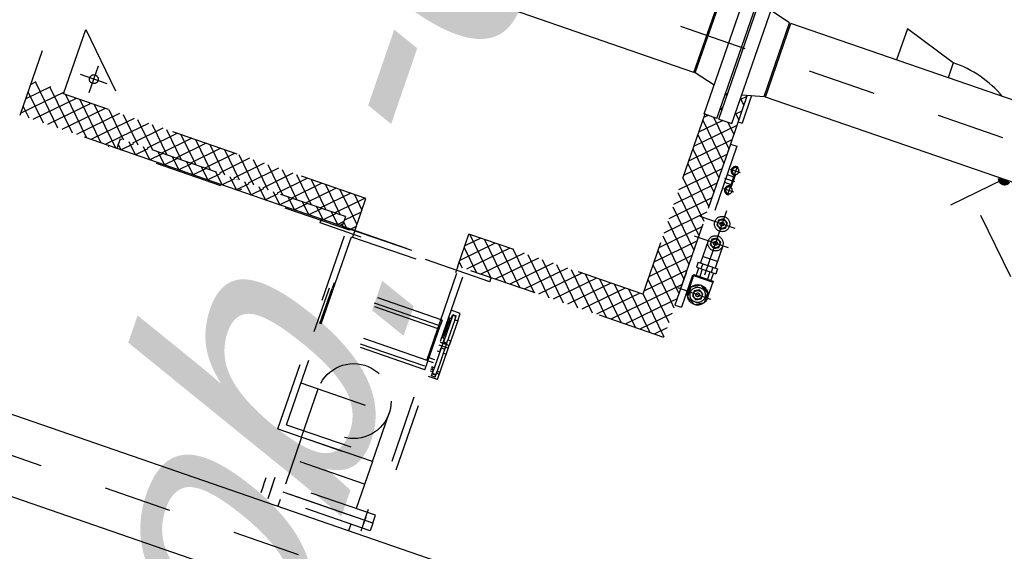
# Model space of a CAD drawing. Header units: metres. Extents: x 128615 to 129083, y 455669 to 456034.
# Tile 66 of 158: x 128806.462 to 128807.908, y 455828.398 to 455829.178. Entities that reach past the tile are written whole.
import ezdxf

# ---------------------------------------------------------------- set-up
doc = ezdxf.new("R2010")
doc.units = ezdxf.units.M
for name, pattern in [('CENTER', [2, 1.25, -0.25, 0.25, -0.25]), ('HIDDEN2', [4.762499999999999, 3.175, -1.5875]), ('RI-AWZI_SLIBLEIDING', [11, 5, -3, 0, -3])]:
    doc.linetypes.add(name, pattern=pattern)
for name, color, linetype in [('0H', 6, 'CENTER'), ('0Hu1', 6, 'Continuous'), ('B-XX-GR-KRUIDEN-G', 98, 'Continuous'), ('C-035', 6, 'Continuous'), ('LBH-COLASIT', 6, 'HIDDEN2')]:
    doc.layers.add(name, color=color, linetype=linetype)
for name, color, linetype, lineweight in [('B-XX-GR-HAAG-G', 90, 'GR-HAAG1', 13), ('B-XX-RI-AWZI_SLIBLEIDING-G', 40, 'RI-AWZI_SLIBLEIDING', 18), ('B-XX-RI-AWZI_SLIBLEIDING-T25_HDSR', 7, 'Continuous', 35), ('B-XX-VH-BESTRATING-V', 1, 'Continuous', 18), ('X-XX-AL-T25', 7, 'Continuous', 25)]:
    doc.layers.add(name, color=color, linetype=linetype, lineweight=lineweight)
doc.styles.add('ISO', font='Iso.shx', dxfattribs={"height": 50})
doc.styles.add('tcb_isocp', font='tcb_isocp.shx')
doc.linetypes.add('GR-HAAG1', pattern='A,6,[176,NLCS.SHX,S=0.125,R=0,X=0,Y=0],-2', length=8)

# ---------------------------------------------------------------- blocks, each defined once
blk = doc.blocks.new('Vof100')
for p, q in [((-57.15000000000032, -9.094947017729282e-13), (57.14999999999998, 9.094947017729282e-13)), ((57.14999999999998, 9.094947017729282e-13), (65.5, -31.99999999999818)), ((-65.5, -31.99999999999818), (-57.15000000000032, -9.094947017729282e-13)), ((-110, -31.99999999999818), (110, -31.99999999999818)), ((-110, -51.99999999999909), (-110, -31.99999999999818)), ((109.9999999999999, -51.99999999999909), (110, -31.99999999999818)), ((-110, -51.99999999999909), (109.9999999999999, -51.99999999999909))]:
    blk.add_line(p, q)
blk = doc.blocks.new('slibverwerkingsgebouw')
at = {"layer": 'LBH-COLASIT'}
h = blk.add_hatch(dxfattribs=at)
h.set_pattern_fill('ANSI37', color=256, scale=5, angle=180.0390646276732, style=0)
h.set_pattern_definition([(225.0390646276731, (-7076.128525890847, 65934.38842533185), (11.23297103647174, -11.21766404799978), []), (315.0390646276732, (-7076.128525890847, 65934.38842533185), (11.21766404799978, 11.23297103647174), [])])
h.paths.add_polyline_path([(1451.778676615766, 1027.498424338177), (1455.340900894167, 1031.065509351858), (1455.333104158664, 1042.500851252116), (1107.558284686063, 1042.263736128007), (1105.334702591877, 1040.037119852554), (1105.343412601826, 1027.262222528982)])
h = blk.add_hatch(color=256, dxfattribs=at)
h.paths.add_polyline_path([(1647.416067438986, 920.8847480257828), (1650.416066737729, 920.8867934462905), (1647.414022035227, 923.8847473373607)])
h.paths.add_polyline_path([(1647.396920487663, 948.9673959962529), (1650.394874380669, 951.9694407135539), (1647.394875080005, 951.967395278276)])
h = blk.add_hatch(dxfattribs=at)
h.set_pattern_fill('NET3', color=256, angle=180.0390646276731, style=0)
h.set_pattern_definition([(180.0390646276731, (3249.961178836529, -399.8163151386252), (0.002164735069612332, -3.174999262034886), []), (240.0390646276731, (3249.961178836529, -399.8163151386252), (2.750712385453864, -1.585624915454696), []), (300.039064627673, (3249.961178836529, -399.8163151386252), (2.748547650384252, 1.58937434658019), [])])
h.paths.add_polyline_path([(1647.413652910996, 924.4260744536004), (1649.91365235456, 924.4277789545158), (1649.897288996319, 948.4277733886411), (1647.397289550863, 948.426068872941)])
at = {"layer": '0H'}
for p, q in [((5929.997027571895, 1470.043451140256), (499.0003557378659, 1466.340562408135)), ((652.1248548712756, 550.4447507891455), (5227.620262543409, 553.5643532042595))]:
    blk.add_line(p, q, dxfattribs=at)
at = {"layer": '0Hu1'}
for p, q in [((1870.036940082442, 1410.125329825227), (1869.959009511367, 1524.425305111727)), ((3872.958543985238, 1525.790963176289), (1980.958976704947, 1524.500985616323)), ((1981.036907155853, 1410.201010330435), (1980.958976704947, 1524.500985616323)), ((1870.036940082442, 1410.125329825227), (653.539237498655, 1409.295913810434)), ((3873.036474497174, 1411.490987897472), (1981.036907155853, 1410.201010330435)), ((2707.583315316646, 608.9961889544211), (959.5837216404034, 607.804391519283)), ((2707.661245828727, 494.6962155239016), (959.6616520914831, 493.5044180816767))]:
    blk.add_line(p, q, dxfattribs=at)
at = {"layer": 'C-035'}
blk.add_line((2225.308343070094, 1548.025958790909), (2225.324268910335, 1524.667595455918), dxfattribs=at)
at = {"layer": 'LBH-COLASIT'}
for p, q in [((1960.971629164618, 1572.845722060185), (2145.291316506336, 1572.971392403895)), ((2225.308343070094, 1548.025958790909), (2145.291316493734, 1572.971408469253)), ((2145.291316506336, 1572.971392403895), (2145.324287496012, 1524.613050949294)), ((2225.308343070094, 1548.025958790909), (2225.324268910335, 1524.667595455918)), ((955.3434474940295, 1027.159951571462), (955.0827645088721, 1409.501508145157)), ((1005.309345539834, 1077.194030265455), (1005.082752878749, 1409.535598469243)), ((1955.086793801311, 1403.932719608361), (1955.343215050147, 1027.841757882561)), ((1961.085724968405, 1405.50243507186), (1961.114808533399, 1362.845770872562)), ((2549.376809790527, 1137.240294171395), (2275.842352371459, 1410.402010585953)), ((2290.385131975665, 1349.825336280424), (2350.930385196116, 1410.453206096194)), ((1924.046201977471, 1396.554078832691), (1927.048246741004, 1393.556124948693)), ((1927.046385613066, 1396.285827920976), (1924.04843172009, 1393.283783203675)), ((1947.046571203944, 1396.020400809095), (1955.097670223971, 1387.980272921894)), ((1955.088179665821, 1401.899923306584), (1947.048051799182, 1393.848824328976)), ((1924.06150899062, 1374.103443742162), (1927.063553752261, 1371.105489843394)), ((1955.10348661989, 1379.449288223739), (1947.06335881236, 1371.398189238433)), ((1927.061692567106, 1373.835192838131), (1924.06373873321, 1370.833148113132)), ((1947.061878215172, 1373.569765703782), (1955.112977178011, 1365.529637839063)), ((1955.114809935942, 1362.841680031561), (1961.114808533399, 1362.845770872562)), ((1905.118577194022, 1357.299237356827), (1905.309136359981, 1077.80765595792)), ((1910.551969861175, 1357.302941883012), (1905.122281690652, 1351.865844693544)), ((1905.124819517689, 1348.143630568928), (1955.158898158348, 1298.177732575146)), ((1933.002604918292, 1357.318248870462), (1905.1375886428, 1329.415209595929)), ((1955.118793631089, 1356.998653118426), (1905.15289565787, 1306.964574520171)), ((1918.413605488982, 1357.308301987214), (1955.14359114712, 1320.62836768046)), ((1940.86424054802, 1357.323608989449), (1955.128284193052, 1343.079002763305)), ((1955.134100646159, 1334.548018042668), (1905.16820261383, 1284.513939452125)), ((1905.140126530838, 1325.692995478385), (1955.174205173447, 1275.727097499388)), ((1955.138409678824, 1328.227954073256), (1965.138407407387, 1328.234772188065)), ((1955.138409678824, 1328.227954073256), (1955.308861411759, 1078.228012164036)), ((1965.138407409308, 1328.23477220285), (1965.308858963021, 1078.234830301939)), ((1905.155433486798, 1303.242360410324), (1955.189512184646, 1253.276462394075)), ((1955.149407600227, 1312.097382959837), (1905.183509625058, 1262.063304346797)), ((1955.164714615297, 1289.646747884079), (1905.198816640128, 1239.612669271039)), ((1966.662270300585, 1293.23580284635), (1982.162266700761, 1293.246370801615)), ((1975.158859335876, 1298.241597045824), (1975.165677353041, 1288.241599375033)), ((1976.657955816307, 1299.567174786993), (1976.659015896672, 1298.012315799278)), ((1976.665519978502, 1288.472926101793), (1976.679470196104, 1268.012322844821)), ((1905.170740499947, 1280.791725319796), (1955.204819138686, 1230.82582731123)), ((1963.172498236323, 1278.233420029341), (1978.672494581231, 1278.243988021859)), ((1965.168406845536, 1284.234782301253), (1975.168404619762, 1284.241600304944)), ((1975.166700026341, 1286.741599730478), (1975.178290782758, 1269.741603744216)), ((1905.186047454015, 1258.341090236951), (1955.220126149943, 1208.375192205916)), ((1955.180021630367, 1267.19611280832), (1905.214123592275, 1217.162034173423)), ((1965.176588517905, 1272.234785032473), (1975.176586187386, 1272.24160315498)), ((1966.682724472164, 1263.235809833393), (1982.182720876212, 1263.246377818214)), ((1975.179313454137, 1268.241604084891), (1975.186131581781, 1258.241606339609)), ((1976.685974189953, 1258.472932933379), (1976.687034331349, 1256.918073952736)), ((1955.195328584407, 1244.745477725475), (1905.229430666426, 1194.711399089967)), ((1905.201354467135, 1235.890455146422), (1955.235433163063, 1185.924557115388)), ((1981.900058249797, 1233.563251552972), (1982.001925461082, 1084.155570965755)), ((1955.210635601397, 1222.294842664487), (1905.244737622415, 1172.260764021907)), ((1905.216661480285, 1213.439820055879), (1955.250740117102, 1163.473922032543)), ((2002.300165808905, 1213.260082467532), (1947.716233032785, 1213.222866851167)), ((1905.231968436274, 1190.989184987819), (1955.26604712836, 1141.023286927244)), ((1955.225942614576, 1199.844207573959), (1905.260044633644, 1149.810128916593)), ((1005.241164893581, 1177.194007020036), (1105.309322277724, 1077.262210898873)), ((1955.241249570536, 1177.393572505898), (1905.275351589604, 1127.359493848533)), ((2002.320620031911, 1183.260089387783), (1949.194634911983, 1183.223867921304)), ((1970.434367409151, 1183.238349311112), (1970.457812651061, 1148.851572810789)), ((1993.434362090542, 1183.254030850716), (1993.457807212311, 1148.867254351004)), ((1905.247275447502, 1168.538549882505), (1955.28135414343, 1118.572651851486)), ((1993.450989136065, 1158.867252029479), (1970.450994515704, 1158.851570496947)), ((1905.262582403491, 1146.087914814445), (1955.296661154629, 1096.122016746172)), ((1955.256556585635, 1154.94293743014), (1905.290658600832, 1104.90885874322)), ((1966.957813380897, 1148.849186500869), (1996.957806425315, 1148.869640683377)), ((1966.957813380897, 1148.849186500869), (1966.963267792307, 1140.849188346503)), ((1973.957811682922, 1148.853959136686), (1973.963266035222, 1140.853960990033)), ((1989.957808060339, 1148.864868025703), (1989.963262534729, 1140.864869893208)), ((1996.957806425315, 1148.869640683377), (1996.963260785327, 1140.869642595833)), ((1040.299631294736, 1091.453731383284), (1040.27131706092, 1132.982039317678)), ((1955.271863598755, 1132.492302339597), (1905.305965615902, 1082.458223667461)), ((1966.963267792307, 1140.849188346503), (1996.963260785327, 1140.869642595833)), ((1966.970767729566, 1129.849190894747), (1996.970760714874, 1129.869645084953)), ((1966.970767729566, 1129.849190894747), (1966.988912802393, 1103.235981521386)), ((1970.463267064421, 1140.851574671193), (1970.470766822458, 1129.851577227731)), ((1975.963265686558, 1140.855324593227), (1975.970765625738, 1129.855327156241)), ((1987.963262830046, 1140.863506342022), (1987.970762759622, 1129.863508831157)), ((1993.463261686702, 1140.867256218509), (1993.470761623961, 1129.867258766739)), ((1996.970760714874, 1129.869645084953), (1996.988905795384, 1103.256435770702)), ((1905.277889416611, 1123.637279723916), (1947.657073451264, 1081.315845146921)), ((1966.972131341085, 1127.849191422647), (1996.972124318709, 1127.869645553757)), ((1061.04962813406, 1112.232042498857), (1019.521320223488, 1112.203728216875)), ((1905.29319637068, 1101.186644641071), (1925.206438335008, 1081.300538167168)), ((1955.287170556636, 1110.041667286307), (1926.586145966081, 1081.301478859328)), ((2002.375164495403, 1103.260108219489), (1950.891584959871, 1103.225006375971)), ((1955.302477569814, 1087.591032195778), (1949.036781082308, 1081.316785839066)), ((961.2088373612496, 1080.643278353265), (955.3110088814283, 1074.737402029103)), ((983.6594724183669, 1080.658585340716), (955.3263158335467, 1052.286766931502)), ((1005.307520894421, 1079.870210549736), (955.3416228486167, 1029.836131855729)), ((959.8291296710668, 1080.642337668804), (1013.344895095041, 1027.199497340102)), ((1025.08380029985, 1077.207512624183), (975.1179022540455, 1027.173433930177)), ((982.2797647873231, 1080.657644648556), (1035.795530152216, 1027.214804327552)), ((1047.534435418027, 1077.222819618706), (997.5685373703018, 1027.188740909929)), ((1004.73039990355, 1080.672951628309), (1005.307366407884, 1080.096771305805)), ((1475.30923630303, 1077.51447923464), (1005.309345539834, 1077.194030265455)), ((1008.212086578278, 1077.196009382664), (1058.246165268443, 1027.230111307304)), ((1069.985070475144, 1077.238126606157), (1020.019172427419, 1027.204047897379)), ((1030.662721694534, 1077.211316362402), (1080.696800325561, 1027.245418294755)), ((1092.435705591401, 1077.253433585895), (1042.469807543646, 1027.219354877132)), ((1053.113356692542, 1077.22662335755), (1103.147435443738, 1027.260725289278)), ((1075.563991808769, 1077.241930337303), (1105.32960281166, 1047.516880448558)), ((1098.014626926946, 1077.257237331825), (1105.3142958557, 1069.967515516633)), ((1114.886340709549, 1077.268740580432), (1105.315851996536, 1067.685192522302)), ((1137.336975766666, 1077.284047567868), (1105.331158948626, 1045.234557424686)), ((1120.465261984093, 1077.272544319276), (1155.48911709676, 1042.296415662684)), ((1159.787610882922, 1077.29935454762), (1124.811482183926, 1042.275499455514)), ((1142.915897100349, 1077.287851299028), (1177.939752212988, 1042.311722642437)), ((1182.238245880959, 1077.314661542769), (1147.262117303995, 1042.290806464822)), ((1165.366532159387, 1077.303158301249), (1200.390387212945, 1042.327029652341)), ((1204.688880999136, 1077.329968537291), (1169.712752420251, 1042.30611344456)), ((1187.817167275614, 1077.318465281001), (1222.841022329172, 1042.342336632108)), ((1227.139516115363, 1077.345275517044), (1192.163387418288, 1042.321420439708)), ((1210.267802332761, 1077.333772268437), (1245.291657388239, 1042.357643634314)), ((1249.590151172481, 1077.36058250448), (1214.614022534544, 1042.336727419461)), ((1232.718437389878, 1077.349079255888), (1267.742292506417, 1042.372950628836)), ((1272.040786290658, 1077.375889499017), (1237.064657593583, 1042.352034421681)), ((1255.169072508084, 1077.36438625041), (1290.192927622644, 1042.388257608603)), ((1294.491421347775, 1077.391196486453), (1259.51529270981, 1042.367341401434)), ((1277.619707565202, 1077.379693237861), (1312.64356267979, 1042.403564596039)), ((1316.942056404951, 1077.406503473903), (1281.965927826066, 1042.382648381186)), ((1300.070342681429, 1077.395000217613), (1335.094197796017, 1042.418871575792)), ((1339.392691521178, 1077.421810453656), (1304.416562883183, 1042.397955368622)), ((1322.520977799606, 1077.410307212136), (1357.544832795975, 1042.43417858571)), ((1361.843326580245, 1077.437117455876), (1326.867198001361, 1042.413262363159)), ((1344.971612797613, 1077.425614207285), (1379.995467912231, 1042.449485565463)), ((1384.293961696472, 1077.452424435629), (1349.317832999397, 1042.428569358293)), ((1367.42224791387, 1077.440921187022), (1402.446102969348, 1042.464792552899)), ((1406.74459675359, 1077.467731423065), (1371.768468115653, 1042.443876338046)), ((1389.872882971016, 1077.456228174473), (1424.896738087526, 1042.480099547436)), ((1429.195231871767, 1077.483038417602), (1394.219103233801, 1042.459183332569)), ((1412.323518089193, 1077.471535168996), (1447.347373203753, 1042.495406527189)), ((1451.645866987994, 1077.498345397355), (1416.669738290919, 1042.474490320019)), ((1434.774153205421, 1077.486842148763), (1455.323241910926, 1056.965755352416)), ((1455.459809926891, 1077.500945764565), (1455.30913828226, 1077.651412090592)), ((1474.09650198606, 1077.513652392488), (1455.322050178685, 1058.713582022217)), ((1457.224788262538, 1077.502149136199), (1475.321566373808, 1059.430031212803)), ((1475.343345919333, 1027.486204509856), (1475.30923630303, 1077.51447923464)), ((1905.309136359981, 1077.80765595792), (1635.309199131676, 1077.623568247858)), ((1635.343308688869, 1027.595293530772), (1635.309199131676, 1077.623568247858)), ((1653.701582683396, 1077.636108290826), (1635.321739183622, 1059.231184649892)), ((1676.152217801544, 1077.651415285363), (1635.337046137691, 1036.780549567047)), ((1636.829868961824, 1077.624605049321), (1686.8639475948, 1027.65870699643)), ((1698.60285285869, 1077.666722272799), (1648.636954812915, 1027.632643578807)), ((1659.280504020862, 1077.639912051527), (1709.314582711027, 1027.674013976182)), ((1721.053487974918, 1077.682029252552), (1671.087589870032, 1027.647950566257)), ((1681.731139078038, 1077.655219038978), (1731.765217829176, 1027.689320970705)), ((1743.504123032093, 1077.697336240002), (1693.53822498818, 1027.66325756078)), ((1704.181774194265, 1077.67052601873), (1754.215852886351, 1027.704627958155)), ((1765.954758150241, 1077.712643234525), (1715.988860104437, 1027.678564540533)), ((1726.632409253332, 1077.685833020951), (1776.666488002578, 1027.719934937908)), ((1788.405393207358, 1077.727950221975), (1738.439495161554, 1027.693871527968)), ((1749.08304436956, 1077.701140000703), (1799.117123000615, 1027.735241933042)), ((1810.856028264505, 1077.743257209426), (1760.890130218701, 1027.709178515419)), ((1771.533679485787, 1077.716446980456), (1821.567758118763, 1027.750548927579)), ((1833.306663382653, 1077.758564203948), (1783.340765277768, 1027.72448551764)), ((1793.984314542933, 1077.731753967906), (1844.01839323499, 1027.765855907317)), ((1855.757298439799, 1077.773871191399), (1805.791400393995, 1027.739792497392)), ((1816.434949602, 1077.747060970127), (1866.469028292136, 1027.781162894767)), ((1878.207933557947, 1077.789178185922), (1828.242035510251, 1027.755099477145)), ((1838.885584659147, 1077.762367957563), (1888.919663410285, 1027.79646988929)), ((1900.658568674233, 1077.804485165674), (1850.692670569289, 1027.770406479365)), ((1861.336219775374, 1077.777674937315), (1911.37029846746, 1027.811776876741)), ((1926.586145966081, 1081.301478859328), (1873.143305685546, 1027.785713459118)), ((1883.786854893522, 1077.792981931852), (1933.820933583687, 1027.827083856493)), ((1949.036781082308, 1081.316785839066), (1895.593940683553, 1027.801020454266)), ((1905.30850338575, 1078.736009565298), (1955.342582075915, 1028.770111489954)), ((1925.206438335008, 1081.300538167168), (1955.327275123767, 1051.220746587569)), ((1947.657073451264, 1081.315845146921), (1955.311968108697, 1073.671381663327)), ((1955.308861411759, 1078.228012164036), (1965.308858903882, 1078.234830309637)), ((955.3192086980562, 1062.710764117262), (990.8942600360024, 1027.184190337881)), ((1105.315851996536, 1067.685192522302), (1064.920442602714, 1027.234661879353)), ((1105.3142958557, 1069.967515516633), (1133.038481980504, 1042.281108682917)), ((1455.322050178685, 1058.713582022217), (1439.120373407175, 1042.489797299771)), ((1455.323241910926, 1056.965755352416), (1475.336873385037, 1036.97939610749)), ((1475.323716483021, 1056.276578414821), (1455.337357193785, 1036.262946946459)), ((1635.323469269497, 1056.693602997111), (1664.413312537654, 1027.643400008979)), ((1955.317784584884, 1065.14039712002), (1918.04457579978, 1027.816327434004)), ((1105.331158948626, 1045.234557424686), (1087.371077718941, 1027.249968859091)), ((1105.32960281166, 1047.516880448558), (1110.587846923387, 1042.265801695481)), ((1455.333104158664, 1042.500851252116), (1105.333185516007, 1042.262219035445)), ((1105.333185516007, 1042.262219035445), (1105.343412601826, 1027.262222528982)), ((1107.558284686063, 1042.263736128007), (1105.334702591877, 1040.037119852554)), ((1287.163365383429, 1042.386192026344), (1286.748537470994, 1041.970798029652)), ((1455.333104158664, 1042.500851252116), (1455.343331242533, 1027.500854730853)), ((1955.333091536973, 1042.689762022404), (1940.495210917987, 1027.831634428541)), ((955.3345157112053, 1040.260129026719), (968.4436249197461, 1027.168883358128)), ((1955.343215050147, 1027.841757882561), (955.3434474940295, 1027.159951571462)), ((1105.343412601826, 1027.262222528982), (1092.843415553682, 1027.253699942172)), ((1092.843415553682, 1027.253699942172), (1092.844779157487, 1025.253700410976)), ((1455.343331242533, 1027.500854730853), (1105.343412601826, 1027.262222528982)), ((1205.343033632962, 1027.852101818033), (1204.821690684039, 1027.330047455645)), ((1297.981508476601, 1030.753133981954), (1294.624231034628, 1027.391275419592)), ((1423.347429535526, 1021.479038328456), (1423.34333872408, 1027.479036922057)), ((1455.340900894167, 1031.065509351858), (1451.778676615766, 1027.498424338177)), ((1455.338548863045, 1034.5151202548), (1462.35759678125, 1027.505637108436)), ((1455.343331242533, 1027.500854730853), (1467.843328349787, 1027.509377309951)), ((1463.556052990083, 715.5063817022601), (1463.343329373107, 1027.506309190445)), ((1463.343348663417, 1027.478022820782), (1647.343305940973, 1027.603475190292)), ((1467.843328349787, 1027.509377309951), (1467.844691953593, 1025.509377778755)), ((1475.33902343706, 1033.825943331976), (1469.031874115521, 1027.510187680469)), ((1475.343345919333, 1027.486204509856), (1475.350144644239, 1017.514493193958)), ((1635.338776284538, 1034.242967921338), (1641.962677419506, 1027.628093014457)), ((1635.343308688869, 1027.595293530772), (1635.350107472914, 1017.62358220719)), ((1647.556010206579, 715.6318340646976), (1647.343286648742, 1027.631761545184)), ((1687.347368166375, 1021.659035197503), (1687.343277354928, 1027.659033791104)), ((1467.844691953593, 1025.509377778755), (1092.844779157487, 1025.253700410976)), ((1687.347368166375, 1021.659035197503), (1423.347429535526, 1021.479038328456)), ((1473.350145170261, 1017.513129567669), (1637.350107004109, 1017.624945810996)), ((1473.549232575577, 725.513197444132), (1473.350145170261, 1017.513129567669)), ((1637.549194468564, 725.6250136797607), (1637.350107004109, 1017.624945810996)), ((1661.387101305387, 963.3739112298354), (1647.387104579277, 963.3643659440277)), ((1651.390635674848, 958.1866519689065), (1656.890634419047, 958.1904019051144)), ((1651.394874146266, 951.9701225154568), (1651.390635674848, 958.1866519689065)), ((1651.891317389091, 957.1869931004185), (1656.891316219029, 957.1904021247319)), ((1651.891317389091, 957.1869931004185), (1651.919623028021, 915.6712864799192)), ((1656.894872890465, 951.9738724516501), (1656.890634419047, 958.1904019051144)), ((1661.394871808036, 951.9769405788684), (1661.387101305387, 963.3739112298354)), ((1639.399435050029, 945.2766225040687), (1471.399474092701, 945.1620790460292)), ((1471.399474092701, 945.1620790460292), (1471.405610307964, 936.1620811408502)), ((1639.399435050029, 945.2766225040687), (1639.405571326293, 936.2766246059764)), ((1651.394874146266, 951.9701225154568), (1647.394875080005, 951.967395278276)), ((1647.396920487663, 948.9673959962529), (1650.394874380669, 951.9694407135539)), ((1651.897288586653, 948.4291369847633), (1647.397289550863, 948.426068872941)), ((1649.897288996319, 948.4277733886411), (1649.91365235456, 924.4277789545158)), ((1656.894872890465, 951.9738724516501), (1661.394871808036, 951.9769405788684)), ((1656.894872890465, 951.9738724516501), (1656.916065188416, 920.8912251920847)), ((1661.394871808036, 951.9769405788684), (1661.420868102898, 913.8484266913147)), ((1637.405571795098, 936.2752610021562), (1467.405611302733, 936.1593539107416)), ((1467.408901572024, 931.3335123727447), (1467.405611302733, 936.1593539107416)), ((1639.408861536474, 931.4507830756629), (1467.408901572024, 931.3335123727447)), ((1467.452003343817, 868.1164720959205), (1467.408901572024, 931.3335123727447)), ((1471.442575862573, 881.9450387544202), (1471.405610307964, 936.1620811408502)), ((1473.442575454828, 881.9464023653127), (1473.408900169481, 931.3376032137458)), ((1637.442537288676, 882.0582186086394), (1637.408862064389, 931.4494194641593)), ((1639.451963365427, 868.2337427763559), (1639.405571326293, 936.2766246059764)), ((1651.913651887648, 924.4291425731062), (1647.413652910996, 924.4260744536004)), ((1647.414022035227, 923.8847473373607), (1650.416066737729, 920.8867934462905)), ((1651.416066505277, 920.8874752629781), (1647.416067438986, 920.8847480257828)), ((1647.420852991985, 913.865781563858), (1661.420868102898, 913.8484266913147)), ((1651.420304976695, 914.6709458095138), (1651.416066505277, 920.8874752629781)), ((1656.920303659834, 914.6746957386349), (1651.420304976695, 914.6709458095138)), ((1651.420304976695, 914.6709458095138), (1651.451366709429, 869.1129766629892)), ((1656.919621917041, 915.6746954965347), (1651.919623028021, 915.6712864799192)), ((1656.916065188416, 920.8912251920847), (1661.416064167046, 920.8942933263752)), ((1656.920303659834, 914.6746957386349), (1656.916065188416, 920.8912251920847)), ((1656.920303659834, 914.6746957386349), (1656.951365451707, 869.1167265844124)), ((1661.457220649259, 860.5304011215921), (1661.416064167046, 920.8942933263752)), ((1661.423834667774, 909.497322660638), (1647.423837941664, 909.4877773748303)), ((1651.430174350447, 900.1956239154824), (1647.430175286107, 900.1928966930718)), ((1651.42593587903, 906.4121533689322), (1656.925934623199, 906.4159033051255)), ((1651.430174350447, 900.1956239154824), (1651.42593587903, 906.4121533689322)), ((1656.930173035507, 900.1993738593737), (1656.925934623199, 906.4159033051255)), ((1656.930173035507, 900.1993738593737), (1661.430172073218, 900.2024419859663)), ((1637.439002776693, 887.2423187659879), (1647.439000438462, 887.2491368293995)), ((1639.442292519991, 882.4178408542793), (1647.442290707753, 882.4232952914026)), ((1637.448673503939, 873.0582207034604), (1467.448713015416, 872.9423136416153)), ((1639.451963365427, 868.2337427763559), (1467.452003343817, 868.1164720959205)), ((1639.442536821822, 882.0595822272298), (1471.442575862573, 881.9450387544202)), ((1651.947037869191, 875.4622210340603), (1647.447038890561, 875.4591528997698)), ((1647.447407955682, 874.9178257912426), (1650.449452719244, 871.9198719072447)), ((1651.449452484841, 871.9205537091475), (1647.44945342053, 871.9178264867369)), ((1651.451366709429, 869.1129766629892), (1647.451367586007, 869.1102494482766)), ((1651.45369089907, 865.7040242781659), (1651.449452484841, 871.9205537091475)), ((1651.455605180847, 862.8964472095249), (1651.451366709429, 869.1129766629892)), ((1656.94945122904, 871.9243036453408), (1661.449450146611, 871.9273717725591)), ((1656.953689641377, 865.7077741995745), (1656.94945122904, 871.9243036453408)), ((1656.951365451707, 869.1167265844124), (1661.451364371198, 869.1197947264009)), ((1656.955603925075, 862.9001971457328), (1656.951365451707, 869.1167265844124)), ((1661.457220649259, 860.5304011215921), (1647.457223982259, 860.520855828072)), ((1656.953689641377, 865.7077741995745), (1651.45369089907, 865.7040242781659)), ((1656.955603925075, 862.9001971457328), (1651.455605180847, 862.8964472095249)), ((1656.953007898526, 866.7077739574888), (1651.953009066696, 866.7043649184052)), ((1473.504915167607, 790.5131823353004), (1637.504877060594, 790.6249985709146)), ((1500.556044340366, 715.5316085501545), (1500.50490891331, 790.5315910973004)), ((1610.556018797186, 715.6066072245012), (1610.50488331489, 790.6065898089)), ((1473.549232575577, 725.513197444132), (1637.549194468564, 725.6250136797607)), ((1463.556052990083, 715.5063817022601), (1647.556010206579, 715.6318340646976)), ((1610.556018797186, 715.6066072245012), (1500.556044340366, 715.5316085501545)), ((1500.556044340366, 715.5316085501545), (1500.605816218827, 642.5316254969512)), ((1610.556018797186, 715.6066072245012), (1610.605790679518, 642.6066242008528)), ((1610.579882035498, 680.6066153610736), (1500.579907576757, 680.5316166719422)), ((1640.605783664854, 642.6270783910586), (1470.605823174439, 642.5111713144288)), ((1470.614004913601, 630.5111740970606), (1470.605823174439, 642.5111713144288)), ((1483.117410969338, 625.5196978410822), (1483.102411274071, 647.5196927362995)), ((1628.117377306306, 625.6185597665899), (1628.102377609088, 647.618554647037)), ((1640.613965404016, 630.6270811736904), (1640.605783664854, 642.6270783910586)), ((1640.613965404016, 630.6270811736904), (1470.614004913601, 630.5111740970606)), ((1640.613965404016, 630.6270811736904), (1470.614004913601, 630.5111740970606)), ((1470.614004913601, 630.5111740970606), (1470.622186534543, 618.5111768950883)), ((1483.110592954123, 635.5196955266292), (1483.12559271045, 613.5197006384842)), ((1610.613972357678, 630.6066269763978), (1500.613997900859, 630.5316283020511)), ((1500.613997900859, 630.5316283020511), (1610.613972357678, 630.6066269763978)), ((1628.110559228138, 635.6185574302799), (1628.125558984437, 613.6185625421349)), ((1640.613965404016, 630.6270811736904), (1640.622147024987, 618.6270839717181)), ((1640.622147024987, 618.6270839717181), (1470.622186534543, 618.5111768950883)), ((1500.62217957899, 618.5316310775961), (1500.629241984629, 608.1732798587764)), ((1610.622154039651, 618.6066297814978), (1610.629216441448, 608.2482785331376))]:
    blk.add_line(p, q, dxfattribs=at)
at = {"layer": 'LBH-COLASIT', "const_width": 9.95}
blk.add_lwpolyline([(2347.436094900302, 1410.450823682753, 0.1292249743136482), (2348.725526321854, 1408.245338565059, 0.5741720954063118), (2357.118370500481, 1410.457425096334, 0.5741720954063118)], format="xyb", dxfattribs=at)
at = {"layer": 'LBH-COLASIT'}
for points in [[(1981.908592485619, 1221.046181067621), (1975.156255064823, 1217.141576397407), (1975.161573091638, 1209.341578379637), (1981.919228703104, 1205.446184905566), (1988.671566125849, 1209.35078959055), (1988.666248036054, 1217.150787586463)], [(1981.929046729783, 1191.046188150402), (1975.176709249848, 1187.141583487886), (1975.182027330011, 1179.341585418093), (1981.939682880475, 1175.446191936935), (1988.692020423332, 1179.350796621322), (1988.686702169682, 1187.150794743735)], [(1981.978682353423, 1118.246205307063), (1968.993417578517, 1110.737350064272), (1969.003644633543, 1095.737353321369), (1981.999136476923, 1088.246211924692), (1994.984401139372, 1095.755067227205), (1994.974174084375, 1110.755063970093)], [(1981.983591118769, 1111.046206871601), (1975.231253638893, 1107.141602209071), (1975.236571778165, 1099.341604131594), (1981.994227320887, 1095.446210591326), (1988.746564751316, 1099.350815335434), (1988.741246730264, 1107.150813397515)]]:
    blk.add_lwpolyline(points, close=True, dxfattribs=at)
for centre, radius in [((1981.913910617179, 1213.24618293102), 11.25), ((1981.913910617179, 1213.24618293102), 6.39999999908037), ((1981.913910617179, 1213.24618293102), 2.799999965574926), ((1981.934364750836, 1183.246190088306), 11.25), ((1981.934364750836, 1183.246190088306), 6.39999999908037), ((1981.934364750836, 1183.246190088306), 2.799999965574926), ((1040.285474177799, 1112.217885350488), 6.5), ((1981.988909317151, 1103.246208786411), 15.0000000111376), ((1981.988909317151, 1103.246208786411), 11.25), ((1981.988909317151, 1103.246208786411), 6.39999999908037), ((1981.988909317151, 1103.246208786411), 2.799999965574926), ((1555.504896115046, 790.5690904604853), 55)]:
    blk.add_circle(centre, radius, dxfattribs=at)
for centre, radius, start, end in [((2225.420841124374, 1383.025997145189), 165, 59.18028495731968, 90.03906185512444), ((1975.162268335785, 1293.241598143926), 6.5, 76.69670181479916, 270.0390618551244), ((1975.162268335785, 1293.241598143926), 5, 72.58146382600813, 287.4966660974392), ((1975.162268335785, 1293.241598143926), 5, 287.4966660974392, 72.58146382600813), ((1975.182722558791, 1263.241605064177), 6.5, 90.03906185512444, 283.3814303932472), ((1975.182722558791, 1263.241605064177), 5, 72.58146382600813, 287.4966660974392), ((1975.182722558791, 1263.241605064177), 5, 287.4966660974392, 72.58146382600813)]:
    blk.add_arc(centre, radius, start, end, dxfattribs=at)
at = {"layer": '0Hu1', "rotation": 90.03906185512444}
blk.add_blockref('Vof100', (1871.997970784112, 1467.276681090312), dxfattribs=at)
at = {"layer": '0Hu1', "xscale": -1, "rotation": 270.0390618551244}
blk.add_blockref('Vof100', (1978.997945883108, 1467.349634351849), dxfattribs=at)

msp = doc.modelspace()

# ---------------------------------------------------------------- hatches: boundary and pattern name
at = {"layer": 'B-XX-GR-HAAG-G'}
h = msp.add_hatch(dxfattribs=at)
h.set_pattern_fill('ANGLE', color=256, scale=0.03999999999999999, angle=-19.09341844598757, style=0)
h.set_pattern_definition([(78.37645749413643, (128738.9979208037, 455858.1422880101), (-0.2736702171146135, 0.05629362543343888), [0.2032, -0.07619999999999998]), (168.3764574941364, (128738.9979208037, 455858.1422880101), (-0.0562936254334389, -0.2736702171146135), [0.2031999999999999, -0.07619999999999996])])
edge = h.paths.add_edge_path()
edge.add_line((128824.0560011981, 455861.2439628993), (128824.3251972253, 455861.9975444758))
edge.add_line((128824.3251972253, 455861.9975444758), (128807.412816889, 455867.9094233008))
edge.add_line((128807.412816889, 455867.9094233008), (128807.5844640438, 455867.0019485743))
edge.add_line((128807.5844640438, 455867.0019485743), (128824.0565718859, 455861.2437634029))
edge.add_line((128911.0524530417, 455830.6925610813), (128923.8730139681, 455826.2243651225))
edge.add_line((128923.8730139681, 455826.2243651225), (128926.9522502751, 455825.1512758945))
edge.add_line((128926.9522502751, 455825.1512758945), (128927.2239480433, 455825.9444302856))
edge.add_line((128927.2239480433, 455825.9444302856), (128912.031396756, 455831.2301135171))
edge.add_line((128912.031396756, 455831.2301135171), (128911.0523500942, 455830.6922639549))
at = {"layer": 'B-XX-GR-KRUIDEN-G'}
h = msp.add_hatch(dxfattribs=at)
h.set_pattern_fill('SWAMP', color=256, scale=0.2, angle=-116.5632943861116, style=0)
h.set_pattern_definition([(340.9065815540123, (128738.9979208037, 455858.1422880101), (3.839350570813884, 3.326515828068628), [0.6349999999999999, -4.444999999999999]), (70.90658155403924, (128739.2979540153, 455858.0384307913), (-0.9611808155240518, 4.988231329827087), [0.3174999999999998, -8.481319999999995]), (70.90658155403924, (128739.3729632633, 455858.0124661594), (-0.9611808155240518, 4.988231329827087), [0.2539999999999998, -8.544819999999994]), (70.90658155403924, (128739.2229447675, 455858.0643954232), (-0.9611808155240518, 4.988231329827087), [0.2539999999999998, -8.544819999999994]), (40.90658155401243, (128739.4479706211, 455857.9865021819), (-0.9611719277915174, 4.988233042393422), [0.2032, -4.876799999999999]), (100.9065815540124, (128739.1479374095, 455858.0903594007), (-4.8005224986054, 1.661717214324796), [0.2032, -4.8768])])
edge = h.paths.add_edge_path()
edge.add_line((128948.4118116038, 455833.4579504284), (128948.6455033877, 455826.0782791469))
edge.add_line((128948.6455033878, 455826.0782791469), (128943.9095911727, 455812.3966981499))
edge.add_line((128943.9095911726, 455812.3966981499), (128941.3888850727, 455813.2785094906))
edge.add_line((128941.3888850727, 455813.2785094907), (128942.1339618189, 455815.4309623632))
edge.add_arc((128932.745274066, 455818.888458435), 10.00508554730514, -20.21683048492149, 71.17534409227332)
edge.add_line((128935.9736453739, 455828.358376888), (128892.1860483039, 455843.579290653))
edge.add_arc((128893.6952972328, 455847.9211051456), 4.596649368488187, -157.04283936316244, -109.16785423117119, ccw=False)
edge.add_arc((128894.4307678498, 455848.232645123), 5.395382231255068, 162.5112662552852, 202.9571606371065, ccw=False)
edge.add_line((128889.2847814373, 455849.8540560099), (128901.8557516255, 455885.6735668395))
edge.add_line((128901.8557516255, 455885.6735668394), (128887.2242848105, 455890.7225570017))
edge.add_line((128887.2242848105, 455890.7225570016), (128887.1817624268, 455890.5997140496))
edge.add_line((128887.1817624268, 455890.5997140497), (128874.5146120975, 455895.1035688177))
edge.add_line((128874.5146120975, 455895.1035688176), (128873.5283828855, 455892.2544503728))
edge.add_arc((128867.280722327, 455871.995513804), 21.20041917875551, 72.86074229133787, 176.4358647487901)
edge.add_line((128846.121308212, 455873.313454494), (128835.0103701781, 455877.1887525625))
edge.add_arc((128817.5916042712, 455889.2204382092), 21.17014088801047, -34.63404912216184, -24.22743715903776)
edge.add_line((128836.8971577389, 455880.5330640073), (128837.0847450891, 455880.5150973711))
edge.add_line((128837.0847450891, 455880.5150973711), (128838.2442237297, 455883.7950644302))
edge.add_line((128838.2442237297, 455883.7950644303), (128838.0851409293, 455883.9110295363))
edge.add_arc((128817.5916042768, 455889.2204382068), 21.17014088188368, -14.52468191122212, 21.05836036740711)
edge.add_line((128837.3478955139, 455896.8272655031), (128838.4437976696, 455897.45125095))
edge.add_line((128838.4437976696, 455897.45125095), (128836.9196742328, 455900.519436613))
edge.add_line((128836.9196742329, 455900.519436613), (128835.8290882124, 455899.9707426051))
edge.add_arc((128817.5916042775, 455889.2204382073), 21.17014088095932, 30.51773535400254, 65.7725628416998)
edge.add_line((128826.2789784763, 455908.5259916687), (128826.2969451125, 455908.713579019))
edge.add_line((128826.2969451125, 455908.7135790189), (128823.0169780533, 455909.8730576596))
edge.add_line((128823.0169780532, 455909.8730576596), (128822.9010129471, 455909.7139748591))
edge.add_arc((128817.591604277, 455889.2204382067), 21.17014088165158, 75.47531808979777, 155.5873596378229)
edge.add_line((128798.3142327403, 455897.9701702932), (128798.1176121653, 455897.9799474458))
edge.add_line((128798.1176121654, 455897.9799474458), (128797.7211869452, 455896.8585281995))
edge.add_line((128797.7211869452, 455896.8585281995), (128793.8072384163, 455898.2133509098))
edge.add_arc((128775.6531717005, 455909.0573338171), 21.14620778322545, -30.85117203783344, -24.45064201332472)
edge.add_line((128794.9029489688, 455900.3047239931), (128795.4902118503, 455900.2458409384))
edge.add_line((128795.4902118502, 455900.2458409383), (128796.7020683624, 455903.7467742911))
edge.add_line((128796.7020683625, 455903.746774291), (128796.1976420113, 455904.0486570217))
edge.add_arc((128775.6531716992, 455909.057333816), 21.14620778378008, -13.70124981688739, 21.18853243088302)
edge.add_line((128795.3698146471, 455916.7003760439), (128797.9082227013, 455917.9559061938))
edge.add_line((128797.9082227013, 455917.9559061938), (128796.4067381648, 455921.1222890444))
edge.add_line((128796.4067381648, 455921.1222890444), (128793.8362756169, 455919.8525566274))
edge.add_arc((128775.6531717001, 455909.0573338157), 21.1462077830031, 30.69740409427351, 65.54935799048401)
edge.add_line((128784.4057815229, 455928.3071110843), (128784.4646645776, 455928.8943739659))
edge.add_line((128784.4646645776, 455928.8943739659), (128780.9637312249, 455930.1062304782))
edge.add_line((128780.9637312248, 455930.1062304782), (128780.6618484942, 455929.6018041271))
edge.add_arc((128775.6531717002, 455909.0573338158), 21.14620778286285, 76.298750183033, 155.5095457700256)
edge.add_line((128756.4094808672, 455917.8233173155), (128755.8262168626, 455917.8979581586))
edge.add_line((128755.8262168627, 455917.8979581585), (128754.6142224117, 455914.3971073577))
edge.add_line((128754.6142224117, 455914.3971073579), (128755.1121866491, 455914.0802848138))
edge.add_arc((128775.6531716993, 455909.057333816), 21.1462077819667, 166.2589379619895, 191.7043835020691)
edge.add_line((128754.9466508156, 455904.7675673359), (128751.1985842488, 455903.6584638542))
edge.add_line((128751.1985842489, 455903.6584638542), (128751.1173775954, 455903.9197317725))
edge.add_line((128751.1173775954, 455903.9197317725), (128741.4969709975, 455907.2999279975))
edge.add_line((128741.4969709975, 455907.2999279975), (128757.0495062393, 455938.2990116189))
edge.add_line((128757.0495062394, 455938.2990116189), (128795.963293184, 455925.5684809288))
edge.add_line((128795.963293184, 455925.5684809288), (128808.0815679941, 455921.3936663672))
edge.add_line((128808.0815679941, 455921.3936663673), (128811.5859768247, 455919.9881814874))
edge.add_line((128811.5859768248, 455919.9881814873), (128842.9440111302, 455909.6012506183))
edge.add_line((128842.9440111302, 455909.6012506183), (128874.3253125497, 455899.2845629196))
edge.add_line((128874.3253125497, 455899.2845629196), (128897.3942134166, 455890.0887698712))
edge.add_line((128897.3942134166, 455890.0887698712), (128932.249899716, 455875.2515896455))
edge.add_line((128932.249899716, 455875.2515896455), (128958.9784740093, 455863.874893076))
edge.add_line((128958.9784740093, 455863.8748930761), (128948.4118116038, 455833.4579504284))
h.paths.add_polyline_path([(128845.694092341, 455904.4570519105), (128848.0856081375, 455905.5477301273), (128849.2310223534, 455903.2376735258), (128848.6444501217, 455901.5319182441), (128846.8291906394, 455902.1678003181)], flags=16)
at = {"layer": 'B-XX-VH-BESTRATING-V'}
h = msp.add_hatch(dxfattribs=at)
h.set_pattern_fill('BRICK', color=256, scale=0.03307086, angle=-116.5097316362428)
h.set_pattern_definition([(340.9065815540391, (128781.00315288, 455850.7668853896), (0.0686929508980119, 0.1984471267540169), []), (70.90658155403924, (128781.00315288, 455850.7668853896), (-0.3968942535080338, 0.1373859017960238), [0.2099999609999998, -0.2099999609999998]), (70.90658155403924, (128781.2016000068, 455850.6981924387), (-0.3968942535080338, 0.1373859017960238), [-0.2099999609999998, 0.2099999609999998])])
edge = h.paths.add_edge_path()
edge.add_line((128831.6126664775, 455838.8346340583), (128839.0652869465, 455860.4902585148))
edge.add_line((128839.0652869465, 455860.4902585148), (128836.3034510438, 455861.4412710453))
edge.add_line((128836.3034510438, 455861.4412710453), (128833.541615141, 455862.3922835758))
edge.add_arc((128834.2946828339, 455864.407557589), 2.151381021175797, 165.7586443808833, 249.5102871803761, ccw=False)
edge.add_line((128832.2094179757, 455864.936812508), (128832.7229766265, 455866.3634640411))
edge.add_line((128832.7229766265, 455866.3634640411), (128829.5305935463, 455867.4960062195))
edge.add_line((128829.5305935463, 455867.4960062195), (128825.7790093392, 455865.6897798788))
edge.add_line((128825.7790093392, 455865.6897798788), (128824.1892600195, 455861.2288345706))
edge.add_line((128824.1892600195, 455861.2288345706), (128829.3480097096, 455859.4118744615))
edge.add_arc((128828.6821113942, 455857.5376763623), 1.98897940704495, -20.160679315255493, 70.43999003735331, ccw=False)
edge.add_line((128830.5492255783, 455856.8521665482), (128825.085613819, 455841.0700632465))
edge.add_arc((128820.6003911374, 455842.5189337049), 4.713432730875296, 246.4303146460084, 342.09788309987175, ccw=False)
edge.add_line((128818.7156584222, 455838.1987218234), (128794.9887339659, 455846.4591081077))
edge.add_line((128794.9887339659, 455846.4591081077), (128740.4443933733, 455865.3829613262))
edge.add_arc((128742.7378552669, 455872.1050294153), 7.102546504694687, 156.7495911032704, 251.16118143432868, ccw=False)
edge.add_line((128736.2121179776, 455874.9087625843), (128740.8492055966, 455888.4475361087))
edge.add_arc((128747.4193090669, 455885.7839878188), 7.08948158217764, 110.50432189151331, 157.9321541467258, ccw=False)
edge.add_line((128744.936019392, 455892.4243207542), (128746.0560372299, 455895.6599412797))
edge.add_line((128746.0560372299, 455895.6599412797), (128750.9663574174, 455893.9602221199))
edge.add_line((128750.9663574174, 455893.9602221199), (128752.5278960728, 455898.5416274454))
edge.add_line((128752.5278960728, 455898.5416274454), (128752.0152830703, 455900.3559231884))
edge.add_line((128752.0152830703, 455900.3559231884), (128751.9765845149, 455900.3451798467))
edge.add_line((128751.9765845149, 455900.3451798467), (128751.0126086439, 455903.818817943))
edge.add_line((128751.0126086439, 455903.818817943), (128743.3040688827, 455906.5354959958))
edge.add_line((128743.3040688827, 455906.5354959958), (128719.892912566, 455838.9029857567))
edge.add_line((128719.892912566, 455838.9029857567), (128720.2712589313, 455838.7734198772))
edge.add_line((128720.2712589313, 455838.7734198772), (128743.5504862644, 455906.0245387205))
edge.add_line((128743.5504862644, 455906.0245387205), (128750.6829467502, 455903.5108851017))
edge.add_line((128750.6829467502, 455903.5108851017), (128752.1090925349, 455898.5527556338))
edge.add_line((128752.1090925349, 455898.5527556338), (128750.717407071, 455894.4696833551))
edge.add_line((128750.717407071, 455894.4696833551), (128745.8088863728, 455896.1687796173))
edge.add_line((128745.8088863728, 455896.1687796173), (128744.6185725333, 455892.7300809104))
edge.add_arc((128747.419309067, 455885.7839878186), 7.489481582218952, 111.9598016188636, 158.0177529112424)
edge.add_line((128740.4743136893, 455888.5874452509), (128735.6521931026, 455874.5084362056))
edge.add_arc((128742.711383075, 455872.0759849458), 7.466524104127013, 160.9871051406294, 251.273710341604)
edge.add_line((128740.3142736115, 455865.0047157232), (128794.856583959, 455846.0815660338))
edge.add_line((128794.856583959, 455846.0815660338), (128818.5714073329, 455837.8252763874))
edge.add_arc((128820.6003911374, 455842.5189337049), 5.113432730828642, 246.6220382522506, 342.0506229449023)
edge.add_line((128825.4649488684, 455840.9430934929), (128830.9260443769, 455856.717928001))
edge.add_arc((128828.6821113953, 455857.5376763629), 2.388979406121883, 339.9318582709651, 430.4537588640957)
edge.add_line((128829.4813863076, 455859.7889831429), (128824.7008226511, 455861.4727425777))
edge.add_line((128824.7008226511, 455861.4727425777), (128826.1020253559, 455865.4046131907))
edge.add_line((128826.1020253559, 455865.4046131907), (128829.4604913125, 455867.0964502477))
edge.add_line((128829.4604913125, 455867.0964502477), (128832.2105117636, 455866.120842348))
edge.add_line((128832.2105117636, 455866.120842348), (128831.8267665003, 455865.0548087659))
edge.add_arc((128834.2946828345, 455864.4075575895), 2.551381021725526, 165.3042260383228, 249.6319906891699)
edge.add_line((128833.4066780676, 455862.0156979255), (128838.5569163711, 455860.2422612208))
edge.add_line((128838.5569163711, 455860.2422612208), (128831.2322111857, 455838.9583295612))
edge.add_arc((128836.4510621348, 455837.3560573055), 5.459274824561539, 162.9326608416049, 251.688394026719)
edge.add_line((128834.7358411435, 455832.1732300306), (128868.2102711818, 455820.5590485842))
edge.add_arc((128870.243457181, 455825.3755239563), 5.22802833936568, 247.1138597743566, 340.4610631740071)
edge.add_line((128875.1704265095, 455823.6270235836), (128882.5907182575, 455844.7795449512))
edge.add_arc((128880.2053561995, 455845.6949556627), 2.55498119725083, 339.0051081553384, 400.5811834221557)
edge.add_line((128882.1458260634, 455847.357034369), (128879.1820600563, 455850.9862143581))
edge.add_line((128879.1820600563, 455850.9862143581), (128886.2461834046, 455856.9579368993))
edge.add_arc((128882.7728296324, 455860.6776088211), 5.089218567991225, 313.038728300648, 342.0620473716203)
edge.add_line((128887.6146643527, 455859.110196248), (128893.0181774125, 455874.5159597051))
edge.add_arc((128882.8722026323, 455877.7590635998), 10.65169127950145, 342.2738127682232, 419.290512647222)
edge.add_line((128888.3118646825, 455886.917043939), (128886.2148499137, 455887.872679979))
edge.add_line((128886.2148499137, 455887.872679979), (128886.1094443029, 455887.4783866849))
edge.add_line((128886.1094443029, 455887.4783866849), (128888.1745737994, 455886.5274173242))
edge.add_arc((128882.8857705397, 455877.7600346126), 10.23906438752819, -17.723255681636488, 58.900096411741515, ccw=False)
edge.add_line((128892.6388684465, 455874.6430616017), (128887.2355901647, 455859.2379771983))
edge.add_arc((128882.7728296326, 455860.677608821), 4.689218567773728, 313.1287842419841, 342.12093767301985, ccw=False)
edge.add_line((128885.978569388, 455857.2553283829), (128883.1729931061, 455854.8264816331))
edge.add_line((128883.1729931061, 455854.8264816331), (128878.5836409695, 455851.0866857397))
edge.add_line((128878.5836409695, 455851.0866857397), (128881.839104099, 455847.1002356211))
edge.add_arc((128880.2053561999, 455845.6949556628), 2.15498119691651, -21.143024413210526, 40.70070699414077, ccw=False)
edge.add_line((128882.2152704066, 455844.9176598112), (128877.8010034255, 455832.3322089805))
edge.add_line((128877.8010034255, 455832.3322089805), (128874.7932273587, 455823.7601450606))
edge.add_arc((128870.243457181, 455825.3755239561), 4.828028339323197, 246.96541338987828, 340.45278373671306, ccw=False)
edge.add_line((128868.354313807, 455820.9324400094), (128834.8638834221, 455832.552191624))
edge.add_arc((128836.4510621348, 455837.3560573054), 5.059274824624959, 163.0072479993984, 251.7166439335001, ccw=False)

# ---------------------------------------------------------------- block references
at = {"layer": 'B-XX-RI-AWZI_SLIBLEIDING-G', "xscale": 0.0009999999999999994, "yscale": 0.0009999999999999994, "zscale": 0.0009999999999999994, "rotation": 340.9065815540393}
msp.add_blockref('slibverwerkingsgebouw', (128805.2240177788, 455828.3803117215), dxfattribs=at)

# ---------------------------------------------------------------- texts
at = {"layer": 'B-XX-RI-AWZI_SLIBLEIDING-T25_HDSR', "style": 'tcb_isocp', "oblique": 20.00023775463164}
msp.add_text('bob. -0.870', height=0.36, rotation=70.98619083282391, dxfattribs=at).set_placement((128806.749843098, 455827.9134285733))
at = {"layer": 'X-XX-AL-T25', "style": 'ISO'}
msp.add_text('Slibverwerkingsgebouw', height=0.9975393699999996, rotation=341.187282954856, dxfattribs=at).set_placement((128804.6620789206, 455831.8220039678))

doc.saveas('drawing.dxf')
